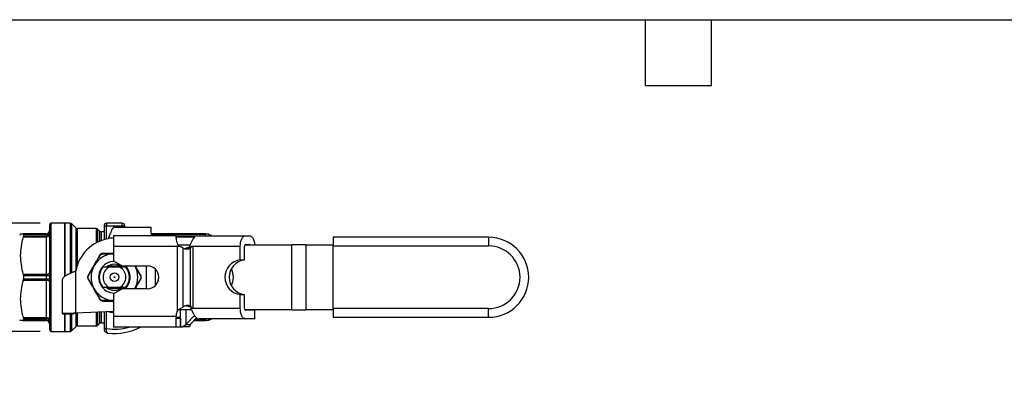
# Model space of a CAD drawing. Header units: inches. Extents: x 0.5 to 21.5, y 0.5 to 16.5.
# Tile 10 of 14: x 5 to 14, y 13.2 to 16.5. Entities that reach past the tile are written whole.
import ezdxf

# ---------------------------------------------------------------- set-up
doc = ezdxf.new("R2010")
doc.units = ezdxf.units.IN
doc.header["$LTSCALE"] = 2
doc.header["$MEASUREMENT"] = 0
doc.linetypes.add('SLD-Solid', pattern=[0])
doc.layers.add('DIMENSIONS', color=140, linetype='SLD-Solid', lineweight=25)
doc.layers.add('TEXT', color=140, linetype='SLD-Solid', lineweight=25)
doc.styles.add('SLDTEXTSTYLE0', font='TXT', dxfattribs={"width": 0.7})
doc.dimstyles.new('SLDDIMSTYLE0', dxfattribs={"dimtxt": 0.169922, "dimasz": 0.26, "dimexe": 0, "dimexo": 0.0625, "dimgap": 0.04248, "dimtad": 0, "dimtih": 1, "dimtoh": 1, "dimrnd": 1e-09, "dimdsep": 46, "dimtxsty": 'SLDTEXTSTYLE0', "dimsah": 1, "dimcen": 0.09, "dimadec": 0, "dimazin": 2, "dimtfac": 1, "dimtmove": 0, "dimatfit": 0, "dimfxl": 0, "dimfrac": 2, "dimtolj": 1, "dimtzin": 12, "dimarcsym": 0})

# ---------------------------------------------------------------- blocks, each defined once
blk = doc.blocks.new('_D_7')
at = {"layer": 'DIMENSIONS'}
for p, q in [((3.896, 14.6487), (3.896, 15.1487)), ((5.1903, 14.6487), (3.646, 14.6487)), ((3.6435, 14.1706), (3.5865, 14.1706)), ((3.5865, 14.1706), (3.5865, 13.9006)), ((4.1485, 14.1706), (4.2055, 14.1706)), ((4.2055, 14.1706), (4.2055, 13.9006)), ((3.5865, 13.9006), (3.6435, 13.9006)), ((4.2055, 13.9006), (4.1485, 13.9006)), ((5.1903, 13.6644), (3.646, 13.6644)), ((3.896, 13.6644), (3.896, 13.1644))]:
    blk.add_line(p, q, dxfattribs=at)
for points in [[(3.896, 14.6487), (3.936, 14.9087), (3.856, 14.9087)], [(3.896, 13.6644), (3.856, 13.4044), (3.936, 13.4044)]]:
    blk.add_solid(points, dxfattribs=at)
at = {"layer": 'DIMENSIONS', "char_height": 0.16667, "attachment_point": 1, "style": 'SLDTEXTSTYLE0'}
for s, insert in [('%%c', (3.5153, 14.4235)), ('0.98', (3.7718, 14.4235)), ('25.0', (3.6435, 14.1154))]:
    blk.add_mtext(s, dxfattribs=dict(at, insert=insert))

msp = doc.modelspace()

# ---------------------------------------------------------------- linework, layer by layer
for p, q in [((5.2746, 14.6329), (5.2746, 13.6802)), ((5.4124, 14.6487), (5.2903, 14.6487)), ((5.2903, 13.6644), (5.2903, 14.6487)), ((5.4617, 14.6487), (5.4124, 14.6487)), ((5.4124, 14.6487), (5.4124, 14.1623)), ((5.4124, 14.1624), (5.4124, 14.6487)), ((5.4617, 14.6487), (5.4617, 14.1905)), ((5.5137, 14.6064), (5.4784, 14.6418)), ((5.4784, 14.1982), (5.4784, 14.6418)), ((5.7707, 14.6251), (5.7707, 14.4981)), ((5.7707, 14.6251), (5.7943, 14.6251)), ((5.936, 14.6487), (5.7943, 14.6487)), ((5.7943, 14.6487), (5.7943, 14.6251)), ((5.7943, 14.6251), (5.936, 14.6251)), ((5.7943, 14.5037), (5.7943, 14.6251)), ((5.8677, 14.6132), (6.1998, 14.6132)), ((5.936, 14.6251), (5.936, 14.6487)), ((5.936, 14.6251), (5.9596, 14.6251)), ((5.936, 14.6251), (5.936, 14.6132)), ((5.9596, 14.6132), (5.9596, 14.6251)), ((6.1998, 14.5867), (6.1998, 14.6132)), ((5.0086, 14.5503), (5.0029, 14.5404)), ((5.2431, 14.5503), (5.0358, 14.5503)), ((5.0358, 14.5249), (5.2431, 14.5249)), ((5.037, 14.548), (5.037, 14.5318)), ((5.037, 14.548), (5.2431, 14.548)), ((5.2431, 14.5318), (5.037, 14.5318)), ((5.2431, 14.5503), (5.2431, 14.548)), ((5.2431, 14.548), (5.2431, 14.5318)), ((5.2431, 14.5318), (5.2431, 14.5249)), ((5.2431, 14.5249), (5.2431, 14.1819)), ((5.5137, 14.6064), (5.5137, 14.214)), ((5.6979, 14.5995), (5.5304, 14.5995)), ((5.5304, 14.2728), (5.5304, 14.5995)), ((5.6979, 14.5995), (5.6979, 14.4689)), ((5.7303, 14.5769), (5.7146, 14.5926)), ((5.7146, 14.4773), (5.7146, 14.5926)), ((5.7303, 14.5769), (5.7303, 14.4842)), ((5.7707, 14.5699), (5.747, 14.5699)), ((5.747, 14.4906), (5.747, 14.5699)), ((5.8566, 14.5351), (5.8566, 14.4367)), ((5.8566, 14.5351), (6.4275, 14.5351)), ((6.6948, 14.5503), (6.2023, 14.5503)), ((6.2026, 14.5475), (6.6933, 14.5475)), ((6.3223, 14.5363), (6.2037, 14.5363)), ((6.3223, 14.5363), (6.3257, 14.5351)), ((6.4275, 14.5233), (6.4275, 14.5351)), ((6.4275, 14.5323), (6.6075, 14.5323)), ((6.4275, 14.5241), (6.5949, 14.5241)), ((6.6164, 14.534), (7.0597, 14.534)), ((6.6933, 14.534), (6.6933, 14.5475)), ((6.7274, 14.5404), (6.7215, 14.5506)), ((6.7392, 14.5404), (6.7274, 14.5404)), ((6.7274, 14.5404), (6.7274, 14.534)), ((6.7392, 14.5404), (6.7392, 14.534)), ((7.0597, 14.534), (7.0934, 14.534)), ((9.2717, 14.5207), (7.8563, 14.5207)), ((7.8563, 14.5207), (7.8563, 14.442)), ((9.2717, 14.5207), (9.2717, 14.442)), ((5.8061, 14.5059), (5.81, 14.5109)), ((5.8566, 14.5109), (5.81, 14.5109)), ((6.4389, 14.4367), (5.8566, 14.4367)), ((5.8566, 14.4367), (5.8566, 14.3063)), ((6.4517, 14.4367), (6.4389, 14.4367)), ((6.4389, 13.8526), (6.4389, 14.4367)), ((6.4451, 14.4518), (6.5529, 14.4518)), ((6.4619, 14.4367), (6.4517, 14.4367)), ((6.5638, 14.4355), (6.5452, 14.4355)), ((6.5648, 14.4355), (6.5638, 14.4355)), ((6.5781, 14.4355), (6.5648, 14.4355)), ((7.0105, 14.4355), (6.5781, 14.4355)), ((6.5781, 14.4355), (6.5781, 13.8764)), ((7.0105, 14.314), (7.0105, 14.4355)), ((7.0498, 14.314), (7.0498, 14.4355)), ((7.0518, 14.4518), (7.4795, 14.4518)), ((7.0597, 14.4552), (7.0934, 14.4552)), ((7.4795, 13.8613), (7.4795, 14.4518)), ((7.6075, 14.4518), (7.4795, 14.4518)), ((7.6075, 14.4518), (7.6075, 13.8613)), ((7.6075, 14.4518), (7.8563, 14.4518)), ((7.8563, 14.442), (9.2717, 14.442)), ((7.8563, 13.8711), (7.8563, 14.442)), ((6.4881, 14.4244), (6.4881, 13.8842)), ((6.5584, 14.4219), (6.519, 14.4219)), ((6.5584, 13.8961), (6.5584, 14.4219)), ((5.928, 14.2566), (5.8023, 14.2566)), ((5.8045, 14.2579), (5.9257, 14.2579)), ((5.8566, 14.3063), (5.9354, 14.2609)), ((5.9354, 14.2609), (6.1657, 14.2609)), ((6.1579, 14.0522), (6.1579, 14.2609)), ((7.0105, 14.314), (7.0498, 14.314)), ((5.2431, 14.1819), (5.0358, 14.1819)), ((5.037, 14.1727), (5.037, 14.1404)), ((5.037, 14.1727), (5.2431, 14.1727)), ((5.2431, 14.1819), (5.2431, 14.1727)), ((5.2431, 14.1727), (5.2431, 14.1404)), ((5.5108, 14.2118), (5.5158, 14.2156)), ((5.5108, 14.2118), (5.5108, 13.8306)), ((5.9157, 14.2471), (5.8146, 14.2471)), ((6.2366, 14.2331), (6.2366, 14.08)), ((5.0358, 14.1312), (5.2431, 14.1312)), ((5.2431, 14.1404), (5.037, 14.1404)), ((5.2431, 14.1404), (5.2431, 14.1312)), ((5.2431, 14.1312), (5.2431, 13.7882)), ((5.3927, 13.8262), (5.3927, 14.1347)), ((5.8023, 14.0566), (5.928, 14.0566)), ((5.9257, 14.0552), (5.8045, 14.0552)), ((5.8146, 14.066), (5.9157, 14.066)), ((5.9354, 14.0522), (5.8566, 14.0068)), ((5.8566, 14.0068), (5.8566, 13.8016)), ((6.1657, 14.0522), (5.9354, 14.0522)), ((7.0105, 13.8764), (7.0105, 13.9991)), ((7.0105, 13.9991), (7.0498, 13.9991)), ((7.0498, 13.8764), (7.0498, 13.9991)), ((6.514, 13.8978), (6.519, 13.8961)), ((6.519, 13.8961), (6.5584, 13.8961)), ((5.4911, 13.8262), (5.3927, 13.8262)), ((5.3927, 13.8262), (5.3927, 13.8219)), ((5.4911, 13.8219), (5.3927, 13.8219)), ((5.4124, 13.8219), (5.4124, 13.6644)), ((5.4124, 13.6644), (5.4124, 13.8219)), ((5.4617, 13.8219), (5.4617, 13.6644)), ((5.4784, 13.6713), (5.4784, 13.8219)), ((5.4911, 13.8262), (5.4911, 13.8219)), ((5.8566, 13.8457), (5.5108, 13.8306)), ((5.5137, 13.8307), (5.5137, 13.7067)), ((5.5304, 13.7136), (5.5304, 13.8314)), ((5.6979, 13.8388), (5.6979, 13.7136)), ((5.7146, 13.7206), (5.7146, 13.8395)), ((5.7303, 13.8402), (5.7303, 13.7363)), ((5.747, 13.7432), (5.747, 13.8409)), ((5.7707, 13.842), (5.7707, 13.6895)), ((5.7943, 13.6895), (5.7943, 13.843)), ((6.4275, 13.8016), (6.4275, 13.8081)), ((6.5657, 13.8613), (6.4489, 13.8613)), ((6.4667, 13.7047), (6.4667, 13.8613)), ((6.4669, 13.7047), (6.4669, 13.8613)), ((6.5159, 13.8613), (6.5159, 13.7267)), ((6.595, 13.8086), (6.5159, 13.7267)), ((6.5582, 13.8764), (6.5702, 13.8764)), ((6.5702, 13.8764), (6.5781, 13.8764)), ((6.5781, 13.8764), (7.0105, 13.8764)), ((7.4795, 13.8613), (7.0518, 13.8613)), ((7.1033, 13.8583), (7.0558, 13.8583)), ((7.1427, 13.8567), (7.0597, 13.8567)), ((7.1033, 13.8613), (7.1033, 13.8583)), ((7.1427, 13.8583), (7.1033, 13.8583)), ((7.1427, 13.8613), (7.1427, 13.8583)), ((7.1427, 13.778), (7.1427, 13.8567)), ((7.4795, 13.8613), (7.6075, 13.8613)), ((7.8563, 13.8613), (7.6075, 13.8613)), ((9.2717, 13.8711), (7.8563, 13.8711)), ((7.8563, 13.8711), (7.8563, 13.7924)), ((9.2717, 13.7924), (9.2717, 13.8711)), ((5.0029, 13.7727), (5.0086, 13.7629)), ((5.2431, 13.7882), (5.0358, 13.7882)), ((5.0358, 13.7629), (5.2431, 13.7629)), ((5.037, 13.7813), (5.037, 13.7651)), ((5.037, 13.7813), (5.2431, 13.7813)), ((5.2431, 13.7651), (5.037, 13.7651)), ((5.2431, 13.7882), (5.2431, 13.7813)), ((5.2431, 13.7813), (5.2431, 13.7651)), ((5.2431, 13.7651), (5.2431, 13.7629)), ((5.5304, 13.7136), (5.6979, 13.7136)), ((5.7146, 13.7206), (5.7303, 13.7363)), ((5.747, 13.7432), (5.7707, 13.7432)), ((5.8566, 13.8016), (6.4275, 13.8016)), ((5.8566, 13.8016), (5.8566, 13.7032)), ((6.4275, 13.7032), (6.4275, 13.8016)), ((6.4667, 13.789), (6.4275, 13.789)), ((6.4661, 13.7819), (6.4275, 13.7819)), ((6.4661, 13.7819), (6.4661, 13.7032)), ((6.4661, 13.7808), (6.4667, 13.7808)), ((6.4667, 13.7656), (6.4661, 13.7656)), ((6.4661, 13.7629), (6.4667, 13.7629)), ((6.5159, 13.7267), (6.5553, 13.7267)), ((6.6135, 13.787), (6.5553, 13.7267)), ((6.5902, 13.7629), (6.6948, 13.7629)), ((6.6933, 13.7656), (6.5929, 13.7656)), ((6.6075, 13.7808), (6.6218, 13.7808)), ((7.0597, 13.778), (6.6335, 13.778)), ((6.6933, 13.7656), (6.6933, 13.778)), ((6.7215, 13.7625), (6.7274, 13.7727)), ((6.7274, 13.778), (6.7274, 13.7727)), ((6.7274, 13.7727), (6.7392, 13.7727)), ((6.7392, 13.778), (6.7392, 13.7727)), ((7.1427, 13.778), (7.0597, 13.778)), ((7.8563, 13.7924), (9.2717, 13.7924)), ((5.2903, 13.6644), (5.4124, 13.6644)), ((5.4124, 13.6644), (5.4617, 13.6644)), ((5.4784, 13.6713), (5.5137, 13.7067)), ((6.4275, 13.7032), (5.8566, 13.7032)), ((6.4661, 13.7032), (6.4275, 13.7032)), ((6.4669, 13.7047), (6.4667, 13.7047)), ((6.4669, 13.7047), (6.4837, 13.7047)), ((6.5488, 13.7047), (6.4837, 13.7047))]:
    msp.add_line(p, q)
at = {"flags": 128}
for points in [[(5.2431, 14.5249), (5.2492, 14.5252), (5.2552, 14.5261), (5.2606, 14.5276), (5.2654, 14.5296), (5.2693, 14.5319), (5.2722, 14.5347), (5.274, 14.5376), (5.2746, 14.5407)], [(7.0105, 14.4355), (7.0114, 14.4547), (7.0142, 14.4732), (7.0187, 14.4902), (7.0249, 14.5051), (7.0323, 14.5174), (7.0408, 14.5265), (7.0501, 14.5321), (7.0597, 14.534)], [(7.0934, 14.534), (7.103, 14.5321), (7.1123, 14.5265), (7.1208, 14.5174), (7.1282, 14.5051), (7.1344, 14.4902), (7.1389, 14.4732), (7.1417, 14.4547), (7.142, 14.4518)], [(6.519, 14.4219), (6.5107, 14.4176), (6.5055, 14.4156)], [(5.2431, 14.1819), (5.2492, 14.1822), (5.2552, 14.1831), (5.2606, 14.1845), (5.2654, 14.1865), (5.2693, 14.1889), (5.2722, 14.1916), (5.274, 14.1945), (5.2746, 14.1976)], [(5.2431, 14.1312), (5.2492, 14.1309), (5.2552, 14.13), (5.2606, 14.1286), (5.2654, 14.1266), (5.2693, 14.1242), (5.2722, 14.1215), (5.274, 14.1186), (5.2746, 14.1155)], [(5.8046, 13.8435), (5.8281, 13.8398), (5.8566, 13.8378)], [(7.0597, 13.778), (7.0501, 13.7799), (7.0408, 13.7855), (7.0323, 13.7946), (7.0249, 13.8068), (7.0187, 13.8217), (7.0142, 13.8387), (7.0114, 13.8572), (7.0105, 13.8764)], [(5.2746, 13.7724), (5.274, 13.7755), (5.2722, 13.7784), (5.2693, 13.7812), (5.2654, 13.7836), (5.2606, 13.7855), (5.2552, 13.787), (5.2492, 13.7879), (5.2431, 13.7882)]]:
    msp.add_lwpolyline(points, dxfattribs=at)
for radius in [0.0394, 0.00511]:
    msp.add_circle((5.8651, 14.1566), radius)
for centre, radius, start, end in [((5.2903, 14.6329), 0.0157, 90, 180), ((5.4617, 14.6251), 0.0236, 45, 90), ((5.7943, 14.6251), 0.0236, 90, 180), ((5.936, 14.6251), 0.0236, 0, 90), ((5.2431, 14.5818), 0.0315, 270, 0), ((5.2448, 14.5778), 0.0298, 266.68602, 356.24939), ((5.2453, 14.5611), 0.0294, 265.66256, 354.87816), ((5.5304, 14.6231), 0.0236, 225, 270), ((5.6979, 14.5758), 0.0236, 45, 90), ((5.747, 14.5936), 0.0236, 225, 270), ((6.6179, 14.5022), 0.0318, 92.69698, 138.85214), ((6.7392, 14.5286), 0.0118, 26.99001, 90), ((9.2717, 14.1566), 0.3642, 270, 90), ((5.8651, 14.1566), 0.3543, 99.59407, 170.40593), ((7.0834, 14.436), 0.0336, 160.26712, 180.80823), ((7.0605, 14.4477), 0.00762, 96.36905, 146.73707), ((7.0926, 14.4477), 0.00762, 33.26293, 83.63095), ((9.2717, 14.1566), 0.2854, 270, 90), ((5.8651, 14.1566), 0.2126, 92.29562, 150), ((6.5252, 14.4761), 0.0636, 234.30466, 301.55745), ((5.8651, 14.1566), 0.2126, 150, 210), ((5.8651, 14.1566), 0.1437, 89.17901, 270.82099), ((5.8651, 14.1566), 0.1181, 50.34886, 129.28797), ((5.8651, 14.1566), 0.1437, 313.44562, 46.55438), ((5.8651, 14.1566), 0.2126, 330.61072, 29.38928), ((6.1657, 14.1566), 0.1043, 270, 90), ((7.0287, 14.1566), 0.1585, 96.62544, 263.37456), ((7.0681, 14.1566), 0.1585, 96.62544, 263.37456), ((5.251, 14.389), 0.2164, 267.918, 276.26826), ((5.8651, 14.1566), 0.1378, 138.91767, 221.08233), ((5.8651, 14.1566), 0.1037, 119.16675, 240.83325), ((5.8651, 14.1566), 0.1037, 299.16675, 60.83325), ((5.8651, 14.1566), 0.1378, 318.91767, 41.08233), ((6.7819, 14.1566), 0.1667, 332.90579, 27.09421), ((5.251, 13.9241), 0.2164, 83.73174, 92.082), ((5.8651, 14.1566), 0.2126, 210, 267.70438), ((5.8651, 14.1566), 0.1181, 230.07831, 309.65864), ((6.5336, 13.8291), 0.0714, 69.69785, 129.62629), ((6.52, 13.8081), 0.0925, 151.30394, 180), ((7.0834, 13.8759), 0.0336, 179.19177, 199.73288), ((7.0607, 13.8648), 0.00817, 205.59357, 262.52052), ((5.2453, 13.752), 0.0294, 5.12184, 94.33744), ((5.2448, 13.7354), 0.0298, 3.75061, 93.31398), ((5.2431, 13.7314), 0.0315, 0, 90), ((5.5304, 13.69), 0.0236, 90, 135), ((5.6979, 13.7373), 0.0236, 270, 315), ((5.747, 13.7195), 0.0236, 90, 135), ((6.6339, 13.8058), 0.0278, 235.74232, 269.08057), ((6.7392, 13.7845), 0.0118, 270, 326.36948), ((5.2903, 13.6802), 0.0157, 180, 270), ((5.4617, 13.6881), 0.0236, 270, 315), ((5.8651, 14.1566), 0.4724, 261.37307, 286.32572), ((5.8651, 14.1566), 0.5118, 263.30023, 297.64274)]:
    msp.add_arc(centre, radius, start, end)
for points, knots in [([(5.8677, 14.6132), (5.8653, 14.6132), (5.8629, 14.6126), (5.8581, 14.61), (5.8557, 14.608), (5.8509, 14.6029), (5.8485, 14.5997), (5.8437, 14.5923), (5.8413, 14.588), (5.8364, 14.5785), (5.8341, 14.5734), (5.8293, 14.5623), (5.8268, 14.5563), (5.822, 14.5439), (5.8196, 14.5376), (5.8148, 14.5244), (5.8124, 14.5176), (5.81, 14.5109)], [0, 0, 0, 0, 0.125, 0.125, 0.25, 0.25, 0.375, 0.375, 0.5, 0.5, 0.625, 0.625, 0.75, 0.75, 0.875, 0.875, 1, 1, 1, 1]), ([(5.0358, 14.5249), (5.0262, 14.4929), (5.0195, 14.4636), (5.0107, 14.4074), (5.0086, 14.3804), (5.0086, 14.3264), (5.0107, 14.2995), (5.0195, 14.2432), (5.0262, 14.2139), (5.0358, 14.1819)], [0, 0, 0, 0, 0.25, 0.25, 0.5, 0.5, 0.75, 0.75, 1, 1, 1, 1]), ([(5.0094, 14.5503), (5.0092, 14.5503), (5.0084, 14.5503), (5.0127, 14.5503), (5.0212, 14.5503), (5.0308, 14.5503), (5.0358, 14.5503)], [0, 0, 0, 0, 0.111924, 0.389887, 0.682069, 1, 1, 1, 1]), ([(6.2037, 14.5363), (6.2024, 14.547), (6.2002, 14.5659), (6.1999, 14.5804), (6.1998, 14.5867)], [0, 0, 0, 0, 0.565063, 1, 1, 1, 1]), ([(6.4517, 14.4367), (6.4473, 14.4448), (6.4436, 14.4531), (6.4391, 14.4656), (6.4377, 14.4698), (6.4352, 14.4779), (6.4341, 14.4819), (6.4312, 14.4935), (6.4298, 14.5008), (6.428, 14.5134), (6.4275, 14.5189), (6.4275, 14.5233)], [0, 0, 0, 0, 0.25, 0.25, 0.375, 0.375, 0.5, 0.5, 0.75, 0.75, 1, 1, 1, 1]), ([(6.594, 14.5231), (6.5898, 14.5188), (6.5856, 14.5135), (6.5771, 14.5006), (6.573, 14.4934), (6.5669, 14.4816), (6.5649, 14.4775), (6.5609, 14.4692), (6.559, 14.465), (6.5532, 14.4523), (6.5493, 14.4437), (6.5452, 14.4355)], [0, 0, 0, 0, 0.25, 0.25, 0.5, 0.5, 0.625, 0.625, 0.75, 0.75, 1, 1, 1, 1]), ([(6.6948, 14.5503), (6.6946, 14.5502), (6.6942, 14.5502), (6.6937, 14.5497), (6.6934, 14.5491), (6.6933, 14.5483), (6.6933, 14.5478), (6.6933, 14.5475)], [0, 0, 0, 0, 0.225476, 0.448802, 0.67292, 0.837836, 1, 1, 1, 1]), ([(6.6948, 14.5503), (6.7008, 14.5503), (6.7123, 14.5503), (6.7208, 14.5503), (6.7209, 14.5503), (6.7209, 14.5503)], [0, 0, 0, 0, 0.399394, 0.762628, 1, 1, 1, 1]), ([(6.4881, 14.4244), (6.4878, 14.4246), (6.4872, 14.4248), (6.4862, 14.4252), (6.4853, 14.4255), (6.4844, 14.4259), (6.4835, 14.4263), (6.4825, 14.4267), (6.4816, 14.4271), (6.4807, 14.4274), (6.4798, 14.4278), (6.4788, 14.4282), (6.4779, 14.4286), (6.477, 14.4291), (6.4761, 14.4295), (6.4752, 14.4299), (6.4743, 14.4303), (6.4734, 14.4307), (6.4724, 14.4312), (6.4715, 14.4316), (6.4706, 14.4321), (6.4697, 14.4325), (6.4689, 14.433), (6.468, 14.4334), (6.4671, 14.4339), (6.4662, 14.4343), (6.4653, 14.4348), (6.4644, 14.4353), (6.4636, 14.4358), (6.4627, 14.4362), (6.4621, 14.4366), (6.4619, 14.4367)], [0, 0, 0, 0, 0.0054153, 0.0108103, 0.0161844, 0.0215375, 0.0268692, 0.0321792, 0.0374672, 0.0427328, 0.0479757, 0.0531956, 0.0583922, 0.0635651, 0.0687142, 0.073839, 0.0789392, 0.0840146, 0.0890648, 0.0940896, 0.0990886, 0.1040615, 0.1090081, 0.113928, 0.1188209, 0.1236867, 0.1285249, 0.1333353, 0.1381176, 0.1428715, 0.1475968, 0.1475968, 0.1475968, 0.1475968]), ([(6.5648, 14.4355), (6.5648, 14.4354), (6.5646, 14.435), (6.5644, 14.4344), (6.5642, 14.4339), (6.564, 14.4333), (6.5638, 14.4328), (6.5636, 14.4323), (6.5633, 14.4318), (6.5631, 14.4312), (6.5629, 14.4307), (6.5627, 14.4302), (6.5625, 14.4297), (6.5622, 14.4292), (6.562, 14.4288), (6.5618, 14.4283), (6.5616, 14.4278), (6.5614, 14.4273), (6.5611, 14.4269), (6.5609, 14.4264), (6.5607, 14.426), (6.5605, 14.4255), (6.5602, 14.4251), (6.56, 14.4247), (6.5598, 14.4243), (6.5595, 14.4239), (6.5593, 14.4235), (6.5591, 14.4231), (6.5589, 14.4227), (6.5586, 14.4223), (6.5585, 14.422), (6.5584, 14.4219)], [0, 0, 0, 0, 0.0056365, 0.0113115, 0.0170246, 0.0227753, 0.0285632, 0.0343877, 0.0402483, 0.0461447, 0.0520763, 0.0580426, 0.0640431, 0.0700774, 0.0761449, 0.0822451, 0.0883775, 0.0945416, 0.100737, 0.106963, 0.1132191, 0.1195049, 0.1258198, 0.1321633, 0.1385349, 0.144934, 0.15136, 0.1578125, 0.1642909, 0.1707947, 0.1773233, 0.1773233, 0.1773233, 0.1773233]), ([(5.7299, 14.3554), (5.7128, 14.3258), (5.6952, 14.2953), (5.66, 14.2343), (5.6424, 14.2038), (5.6253, 14.1743)], [0, 0, 0, 0, 0.5, 0.5, 1, 1, 1, 1]), ([(5.7299, 14.3554), (5.7301, 14.3556), (5.731, 14.3559), (5.7332, 14.3553), (5.7346, 14.3547)], [0, 0, 0, 0, 0.428571, 1, 1, 1, 1]), ([(5.7606, 14.3731), (5.7603, 14.3731), (5.7595, 14.3724), (5.759, 14.3702), (5.7588, 14.3687)], [0, 0, 0, 0, 0.428571, 1, 1, 1, 1]), ([(5.7588, 14.3687), (5.7766, 14.3688), (5.8088, 14.3689), (5.8419, 14.3691), (5.8566, 14.3691)], [0, 0, 0, 0, 0.553052, 1, 1, 1, 1]), ([(5.8566, 14.3731), (5.8552, 14.3731), (5.8384, 14.3731), (5.806, 14.3731), (5.7757, 14.3731), (5.7606, 14.3731)], [0, 0, 0, 0, 0.042974, 0.521268, 1, 1, 1, 1]), ([(5.6282, 14.1706), (5.6429, 14.1963), (5.6605, 14.2273), (5.6785, 14.2584), (5.681, 14.2629)], [0, 0, 0, 0, 0.230207, 0.2686696, 0.2686696, 0.2686696, 0.2686696]), ([(6.0504, 14.2609), (6.0588, 14.2463), (6.0762, 14.2158), (6.0932, 14.186), (6.1021, 14.1706)], [0, 0, 0, 0, 0.479843, 1, 1, 1, 1]), ([(6.105, 14.1743), (6.0953, 14.191), (6.0788, 14.2195), (6.0619, 14.2488), (6.0549, 14.2609)], [0, 0, 0, 0, 0.585634, 1, 1, 1, 1]), ([(5.5108, 14.2118), (5.5025, 14.2083), (5.4942, 14.2049), (5.4698, 14.1945), (5.4544, 14.1876), (5.4275, 14.1738), (5.4163, 14.1669), (5.4031, 14.1558), (5.3992, 14.1516), (5.394, 14.1431), (5.3927, 14.1389), (5.3927, 14.1347)], [0, 0, 0, 0, 0.0685874, 0.0685874, 0.2060822, 0.2060822, 0.3435701, 0.3435701, 0.4275771, 0.4275771, 0.5115845, 0.5115845, 0.5115845, 0.5115845]), ([(5.6253, 14.1743), (5.6252, 14.174), (5.6254, 14.173), (5.627, 14.1715), (5.6282, 14.1706)], [0, 0, 0, 0, 0.428571, 1, 1, 1, 1]), ([(5.8146, 14.2471), (5.8068, 14.2471), (5.7986, 14.2471), (5.7811, 14.2471), (5.7717, 14.2471), (5.7613, 14.2471)], [0, 0, 0, 0, 0.5, 0.5, 1, 1, 1, 1]), ([(5.969, 14.2471), (5.9586, 14.2471), (5.9492, 14.2471), (5.9317, 14.2471), (5.9235, 14.2471), (5.9157, 14.2471)], [0, 0, 0, 0, 0.5, 0.5, 1, 1, 1, 1]), ([(6.1021, 14.1706), (6.1033, 14.1715), (6.1049, 14.173), (6.1051, 14.174), (6.105, 14.1743)], [0, 0, 0, 0, 0.571429, 1, 1, 1, 1]), ([(5.0358, 14.1312), (5.0262, 14.0992), (5.0195, 14.0699), (5.0107, 14.0137), (5.0086, 13.9867), (5.0086, 13.9327), (5.0107, 13.9058), (5.0195, 13.8495), (5.0262, 13.8202), (5.0358, 13.7882)], [0, 0, 0, 0, 0.25, 0.25, 0.5, 0.5, 0.75, 0.75, 1, 1, 1, 1]), ([(5.6253, 14.1388), (5.6252, 14.1391), (5.6254, 14.1401), (5.627, 14.1416), (5.6282, 14.1425)], [0, 0, 0, 0, 0.428571, 1, 1, 1, 1]), ([(5.6253, 14.1388), (5.6424, 14.1093), (5.66, 14.0788), (5.6952, 14.0178), (5.7128, 13.9873), (5.7299, 13.9577)], [0, 0, 0, 0, 0.5, 0.5, 1, 1, 1, 1]), ([(6.1021, 14.1425), (6.0934, 14.1273), (6.0765, 14.0976), (6.059, 14.0671), (6.0504, 14.0522)], [0, 0, 0, 0, 0.51048, 1, 1, 1, 1]), ([(6.0549, 14.0522), (6.0563, 14.0546), (6.0654, 14.0703), (6.0823, 14.0995), (6.0974, 14.1257), (6.105, 14.1388)], [0, 0, 0, 0, 0.080261, 0.539831, 1, 1, 1, 1]), ([(6.1021, 14.1425), (6.1033, 14.1416), (6.1049, 14.1401), (6.1051, 14.1391), (6.105, 14.1388)], [0, 0, 0, 0, 0.571429, 1, 1, 1, 1]), ([(5.7346, 13.9584), (5.7196, 13.984), (5.7015, 14.0148), (5.6836, 14.0458), (5.681, 14.0502)], [0, 0, 0, 0, 0.2301899, 0.2684618, 0.2684618, 0.2684618, 0.2684618]), ([(5.7613, 14.066), (5.7717, 14.066), (5.7811, 14.066), (5.7986, 14.066), (5.8068, 14.066), (5.8146, 14.066)], [0, 0, 0, 0, 0.5, 0.5, 1, 1, 1, 1]), ([(5.9157, 14.066), (5.9235, 14.066), (5.9317, 14.066), (5.9492, 14.066), (5.9586, 14.066), (5.969, 14.066)], [0, 0, 0, 0, 0.5, 0.5, 1, 1, 1, 1]), ([(5.7346, 13.9584), (5.7332, 13.9578), (5.731, 13.9572), (5.7301, 13.9575), (5.7299, 13.9577)], [0, 0, 0, 0, 0.571429, 1, 1, 1, 1]), ([(5.7588, 13.9444), (5.759, 13.9429), (5.7595, 13.9407), (5.7603, 13.94), (5.7606, 13.94)], [0, 0, 0, 0, 0.571429, 1, 1, 1, 1]), ([(5.8566, 13.944), (5.8415, 13.944), (5.8085, 13.9441), (5.7763, 13.9443), (5.7588, 13.9444)], [0, 0, 0, 0, 0.457187, 1, 1, 1, 1]), ([(5.7606, 13.94), (5.7799, 13.94), (5.8115, 13.94), (5.844, 13.94), (5.8566, 13.94)], [0, 0, 0, 0, 0.609582, 1, 1, 1, 1]), ([(6.566, 13.8819), (6.565, 13.8823), (6.559, 13.885), (6.5427, 13.8905), (6.5285, 13.8939), (6.519, 13.8961)], [0, 0, 0, 0, 0.064445, 0.3838, 1, 1, 1, 1]), ([(6.5584, 13.8961), (6.561, 13.8935), (6.5632, 13.8903), (6.5671, 13.8836), (6.5688, 13.88), (6.5702, 13.8764)], [0, 0, 0, 0, 0.5, 0.5, 1, 1, 1, 1]), ([(5.3927, 13.8262), (5.3927, 13.8266), (5.3957, 13.8269), (5.4074, 13.8277), (5.416, 13.828), (5.4376, 13.8287), (5.4504, 13.8291), (5.4719, 13.8296), (5.4795, 13.8298), (5.495, 13.8302), (5.5029, 13.8304), (5.5108, 13.8306)], [0, 0, 0, 0, 0.1173196, 0.1173196, 0.2345775, 0.2345775, 0.3518353, 0.3518353, 0.4122047, 0.4122047, 0.4725748, 0.4725748, 0.4725748, 0.4725748]), ([(5.5108, 13.8306), (5.5082, 13.8302), (5.5057, 13.8298), (5.5009, 13.8291), (5.4987, 13.8288), (5.4951, 13.828), (5.4936, 13.8277), (5.4916, 13.8269), (5.4911, 13.8266), (5.4911, 13.8262)], [0, 0, 0, 0, 0.01992909, 0.01992909, 0.03984799, 0.03984799, 0.05976687, 0.05976687, 0.07956486, 0.07956486, 0.07956486, 0.07956486]), ([(6.4389, 13.8526), (6.446, 13.8598), (6.4542, 13.8658), (6.4712, 13.8762), (6.4799, 13.8805), (6.4881, 13.8842)], [0, 0, 0, 0, 0.5, 0.5, 1, 1, 1, 1]), ([(6.5582, 13.8764), (6.563, 13.8671), (6.5676, 13.8575), (6.5771, 13.8382), (6.5819, 13.8289), (6.5895, 13.816), (6.5921, 13.8118), (6.5973, 13.8043), (6.5999, 13.8007), (6.6052, 13.7943), (6.6078, 13.7915), (6.6131, 13.7865), (6.6157, 13.7845), (6.6183, 13.7828)], [0, 0, 0, 0, 0.25, 0.25, 0.5, 0.5, 0.625, 0.625, 0.75, 0.75, 0.875, 0.875, 1, 1, 1, 1]), ([(6.566, 13.882), (6.5664, 13.882), (6.567, 13.8819), (6.5675, 13.8819), (6.5678, 13.8819)], [0, 0, 0, 0, 0.518091, 1, 1, 1, 1]), ([(5.0358, 13.7629), (5.0297, 13.7629), (5.0181, 13.7629), (5.0095, 13.7629), (5.0094, 13.7629), (5.0094, 13.7629)], [0, 0, 0, 0, 0.399609, 0.762732, 1, 1, 1, 1]), ([(6.4837, 13.7047), (6.4878, 13.7084), (6.4927, 13.7121), (6.5035, 13.7194), (6.5095, 13.723), (6.5159, 13.7267)], [0, 0, 0, 0, 0.0629865, 0.0629865, 0.1259731, 0.1259731, 0.1259731, 0.1259731]), ([(6.5553, 13.7267), (6.554, 13.723), (6.5528, 13.7194), (6.5506, 13.7121), (6.5497, 13.7084), (6.5488, 13.7047)], [0, 0, 0, 0, 0.03013287, 0.03013287, 0.06026573, 0.06026573, 0.06026573, 0.06026573]), ([(6.6933, 13.7656), (6.6933, 13.7652), (6.6933, 13.7643), (6.6936, 13.7635), (6.6941, 13.763), (6.6945, 13.7629), (6.6948, 13.7629)], [0, 0, 0, 0, 0.249002, 0.49583, 0.744763, 1, 1, 1, 1]), ([(6.7209, 13.7629), (6.7211, 13.7629), (6.7219, 13.7629), (6.7176, 13.7629), (6.7092, 13.7629), (6.6997, 13.7629), (6.6948, 13.7629)], [0, 0, 0, 0, 0.112036, 0.390121, 0.682303, 1, 1, 1, 1]), ([(5.7707, 13.6873), (5.7707, 13.6827), (5.7723, 13.6737), (5.7783, 13.6631), (5.7863, 13.6554), (5.7953, 13.6503), (5.8019, 13.6487), (5.8053, 13.6483), (5.8053, 13.6483), (5.8054, 13.6482)], [-0.07122081, -0.07122081, -0.07122081, -0.07122081, -0.05705411, -0.04288741, -0.02872071, -0.01455401, -0.00038731, -0.00038731, 0, 0, 0, 0]), ([(5.8054, 13.6482), (5.8054, 13.6482), (5.8054, 13.6482), (5.8039, 13.6484), (5.8013, 13.6496), (5.7978, 13.6539), (5.795, 13.6609), (5.7933, 13.6709), (5.7934, 13.6797), (5.7938, 13.6842)], [-0.07122081, -0.07122081, -0.07122081, -0.07122081, -0.0708335, -0.0708335, -0.0566668, -0.0425001, -0.0283334, -0.0141667, 0, 0, 0, 0]), ([(5.7999, 13.6518), (5.8002, 13.6513), (5.8018, 13.6489), (5.8038, 13.6485), (5.8054, 13.6482)], [0, 0, 0, 0, 0.1965179, 1, 1, 1, 1])]:
    msp.add_open_spline(points, degree=3, knots=knots)
for points in [[(5.037, 14.548), (5.037, 14.5495), (5.0366, 14.5503), (5.0358, 14.5503)], [(5.0358, 14.5249), (5.0366, 14.5277), (5.037, 14.5301), (5.037, 14.5318)], [(6.519, 14.4219), (6.5293, 14.4253), (6.5404, 14.4298), (6.5511, 14.4355)], [(5.681, 14.2629), (5.699, 14.2939), (5.7171, 14.3249), (5.7346, 14.3547)], [(5.7606, 14.3731), (5.7546, 14.3731), (5.742, 14.3698), (5.7329, 14.3606), (5.7299, 14.3554)], [(5.7346, 14.3547), (5.737, 14.3588), (5.7442, 14.3661), (5.7541, 14.3687), (5.7588, 14.3687)], [(5.037, 14.1727), (5.037, 14.176), (5.0366, 14.1791), (5.0358, 14.1819)], [(5.6253, 14.1743), (5.6223, 14.1691), (5.6189, 14.1565), (5.6223, 14.1441), (5.6253, 14.1388)], [(5.6282, 14.1425), (5.6259, 14.1467), (5.6232, 14.1565), (5.6259, 14.1664), (5.6282, 14.1706)], [(6.1021, 14.1706), (6.1044, 14.1664), (6.1071, 14.1565), (6.1044, 14.1467), (6.1021, 14.1425)], [(6.105, 14.1388), (6.108, 14.1441), (6.1114, 14.1565), (6.108, 14.1691), (6.105, 14.1743)], [(5.0358, 14.1312), (5.0366, 14.134), (5.037, 14.1371), (5.037, 14.1404)], [(5.681, 14.0503), (5.6631, 14.0813), (5.6453, 14.1125), (5.6282, 14.1425)], [(5.7299, 13.9577), (5.7329, 13.9525), (5.742, 13.9433), (5.7546, 13.94), (5.7606, 13.94)], [(5.7588, 13.9444), (5.7541, 13.9444), (5.7442, 13.947), (5.737, 13.9543), (5.7346, 13.9584)], [(5.037, 13.7813), (5.037, 13.7831), (5.0366, 13.7854), (5.0358, 13.7882)], [(5.0358, 13.7629), (5.0366, 13.7629), (5.037, 13.7636), (5.037, 13.7651)], [(5.7943, 13.6895), (5.7881, 13.6895), (5.7758, 13.6895), (5.7707, 13.6895), (5.7707, 13.6895)], [(5.7707, 13.6895), (5.7707, 13.6888), (5.7707, 13.688), (5.7707, 13.6873)], [(5.7938, 13.6842), (5.7816, 13.6843), (5.7707, 13.6857), (5.7707, 13.6873)], [(5.7938, 13.6842), (5.794, 13.686), (5.7941, 13.6877), (5.7943, 13.6895)]]:
    msp.add_open_spline(points, degree=3)
at = {"layer": 'TEXT'}
for p, q in [((0.5, 16.5), (21.5, 16.5)), ((10.7, 15.9), (10.7, 16.5)), ((11.3, 15.9), (11.3, 16.5)), ((10.7, 15.9), (11.3, 15.9))]:
    msp.add_line(p, q, dxfattribs=at)

# ---------------------------------------------------------------- dimensions: what is measured, and where the dimension line sits
at = {"layer": 'DIMENSIONS'}
dim = msp.add_linear_dim(base=(3.896, 14.6487), p1=(5.2903, 13.6644), p2=(5.2903, 14.6487), angle=90, text='%%c<>', dimstyle='SLDDIMSTYLE0', dxfattribs=at)
dim.commit()
dim.dimension.update_dxf_attribs({"geometry": '_D_7', "text_midpoint": (3.896, 14.1706), "dimtype": 160})

doc.saveas('drawing.dxf')
